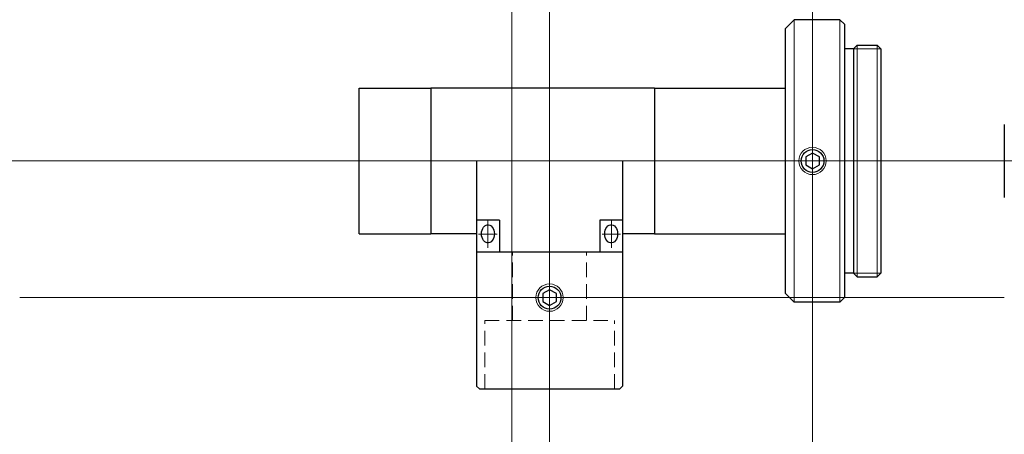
# Model space of a CAD drawing. Header units: millimetres. Extents: x -297 to 110, y -865 to 63.
import ezdxf

# ---------------------------------------------------------------- set-up
doc = ezdxf.new("R2010")
doc.units = ezdxf.units.MM
doc.header["$LTSCALE"] = 0.25
doc.linetypes.add('CENTER', pattern=[50.8, 31.75, -6.35, 6.35, -6.35])
doc.linetypes.add('HIDDEN', pattern=[9.525, 6.35, -3.175])
doc.layers.add('00_補助線', color=252, linetype='Continuous', lineweight=0, plot=False)
for name, color, linetype, lineweight in [('01_中心線', 1, 'CENTER', 20), ('iris＆image_circle', 7, 'Continuous', 30), ('外観', 7, 'Continuous', 30)]:
    doc.layers.add(name, color=color, linetype=linetype, lineweight=lineweight)

msp = doc.modelspace()

# ---------------------------------------------------------------- linework, layer by layer
at = {"layer": '00_補助線'}
for p, q in [((110.41, 47.32), (2.51, 47.32)), ((110.41, 32.32), (2.51, 32.32))]:
    msp.add_line(p, q, dxfattribs=at)
for p, direction in [((56.46, 20.43), (0, 1)), ((60.59, 20.43), (0, 1)), ((89.41, 20.43), (0, 1)), ((-30.28, 47.32), (1, 0))]:
    msp.add_xline(p, direction, dxfattribs=at)
at = {"layer": '01_中心線'}
for p, q in [((89.41, 44.82), (89.41, 49.82)), ((34.71, 47.32), (110.41, 47.32)), ((60.59, 17.32), (60.59, 47.32)), ((53.83, 40.79), (53.83, 37.77)), ((67.36, 40.79), (67.36, 37.77)), ((54.85, 39.28), (52.81, 39.28)), ((66.34, 39.28), (68.38, 39.28)), ((63.18, 32.32), (57.94, 32.32))]:
    msp.add_line(p, q, dxfattribs=at)
at = {"layer": 'iris＆image_circle'}
msp.add_line((110.43, 51.32), (110.43, 43.32), dxfattribs=at)
at = {"layer": '外観'}
for p, q in [((86.41, 61.82), (87.41, 62.82)), ((92.41, 62.82), (87.41, 62.82)), ((92.41, 62.82), (92.91, 62.32)), ((86.41, 61.82), (86.41, 32.82)), ((92.91, 62.32), (92.91, 32.32)), ((93.91, 59.63), (92.91, 59.63)), ((93.91, 59.63), (94.3, 60.02)), ((93.91, 59.63), (93.91, 35.02)), ((94.3, 60.02), (96.51, 60.02)), ((96.91, 59.63), (96.51, 60.02)), ((96.91, 59.63), (96.91, 35.02)), ((39.71, 55.32), (47.59, 55.32)), ((39.71, 39.32), (39.71, 55.32)), ((47.59, 55.32), (47.59, 39.32)), ((72.09, 55.32), (47.59, 55.32)), ((72.09, 55.32), (72.09, 39.32)), ((72.09, 55.32), (86.41, 55.32)), ((52.59, 47.32), (52.59, 22.62)), ((68.59, 47.32), (68.59, 22.62)), ((55.09, 40.82), (52.59, 40.82)), ((55.09, 40.82), (55.09, 37.32)), ((68.59, 40.82), (66.09, 40.82)), ((66.09, 40.82), (66.09, 37.32)), ((39.71, 39.32), (47.59, 39.32)), ((52.59, 39.32), (47.59, 39.32)), ((72.09, 39.32), (68.59, 39.32)), ((72.09, 39.32), (86.41, 39.32)), ((68.59, 37.32), (52.59, 37.32)), ((93.91, 35.02), (92.91, 35.02)), ((93.91, 35.02), (94.3, 34.62)), ((94.3, 34.62), (96.51, 34.62)), ((96.51, 34.62), (96.91, 35.02)), ((86.41, 32.82), (87.41, 31.82)), ((92.41, 31.82), (87.41, 31.82)), ((92.41, 31.82), (92.91, 32.32)), ((52.59, 22.62), (52.89, 22.32)), ((52.89, 22.32), (68.29, 22.32)), ((68.29, 22.32), (68.59, 22.62))]:
    msp.add_line(p, q, dxfattribs=at)
at = {"layer": '外観', "lineweight": 15}
msp.add_line((87.41, 31.82), (87.41, 62.82), dxfattribs=at)
at = {"layer": '外観', "lineweight": 9}
msp.add_line((92.41, 62.82), (92.41, 31.82), dxfattribs=at)
at = {"layer": '外観', "lineweight": 20}
for p, q in [((96.91, 59.63), (93.91, 59.63)), ((94.3, 60.02), (94.3, 34.62)), ((96.51, 60.02), (96.51, 34.62)), ((93.91, 35.02), (96.91, 35.02))]:
    msp.add_line(p, q, dxfattribs=at)
at = {"layer": '外観', "color": 3, "linetype": 'HIDDEN', "lineweight": 20}
for p, q in [((56.54, 29.82), (56.54, 37.32)), ((64.64, 29.82), (64.64, 37.32)), ((53.49, 29.82), (67.69, 29.82)), ((53.49, 22.32), (53.49, 29.82)), ((67.69, 22.32), (67.69, 29.82))]:
    msp.add_line(p, q, dxfattribs=at)
at = {"layer": '外観'}
for points in [[(88.66, 46.89), (89.41, 46.46), (90.16, 46.89), (90.16, 47.76), (89.41, 48.19), (88.66, 47.76)], [(53.13, 39.32), (53.14, 39.53), (53.19, 39.73), (53.26, 39.91), (53.36, 40.07), (53.48, 40.19), (53.62, 40.27), (53.76, 40.32), (53.91, 40.32), (54.05, 40.27), (54.19, 40.19), (54.31, 40.07), (54.41, 39.91), (54.48, 39.73), (54.53, 39.53), (54.54, 39.32), (54.53, 39.11), (54.48, 38.92), (54.41, 38.73), (54.31, 38.58), (54.19, 38.46), (54.05, 38.37), (53.91, 38.33), (53.76, 38.33), (53.62, 38.37), (53.48, 38.46), (53.36, 38.58), (53.26, 38.73), (53.19, 38.92), (53.14, 39.11)], [(68.04, 39.32), (68.03, 39.11), (67.98, 38.92), (67.91, 38.73), (67.81, 38.58), (67.69, 38.46), (67.55, 38.37), (67.41, 38.33), (67.26, 38.33), (67.12, 38.37), (66.98, 38.46), (66.86, 38.58), (66.76, 38.73), (66.69, 38.92), (66.64, 39.11), (66.63, 39.32), (66.64, 39.53), (66.69, 39.73), (66.76, 39.91), (66.86, 40.07), (66.98, 40.19), (67.12, 40.27), (67.26, 40.32), (67.41, 40.32), (67.55, 40.27), (67.69, 40.19), (67.81, 40.07), (67.91, 39.91), (67.98, 39.73), (68.03, 39.53)], [(59.84, 31.89), (60.59, 31.46), (61.34, 31.89), (61.34, 32.76), (60.59, 33.19), (59.84, 32.76)]]:
    msp.add_lwpolyline(points, close=True, dxfattribs=at)
at = {"layer": '外観', "lineweight": 20}
for centre in [(89.41, 47.32), (60.59, 32.32)]:
    msp.add_circle(centre, 1.5, dxfattribs=at)
at = {"layer": '外観'}
for centre in [(89.41, 47.32), (60.59, 32.32)]:
    msp.add_circle(centre, 1.25, dxfattribs=at)

doc.saveas('drawing.dxf')
